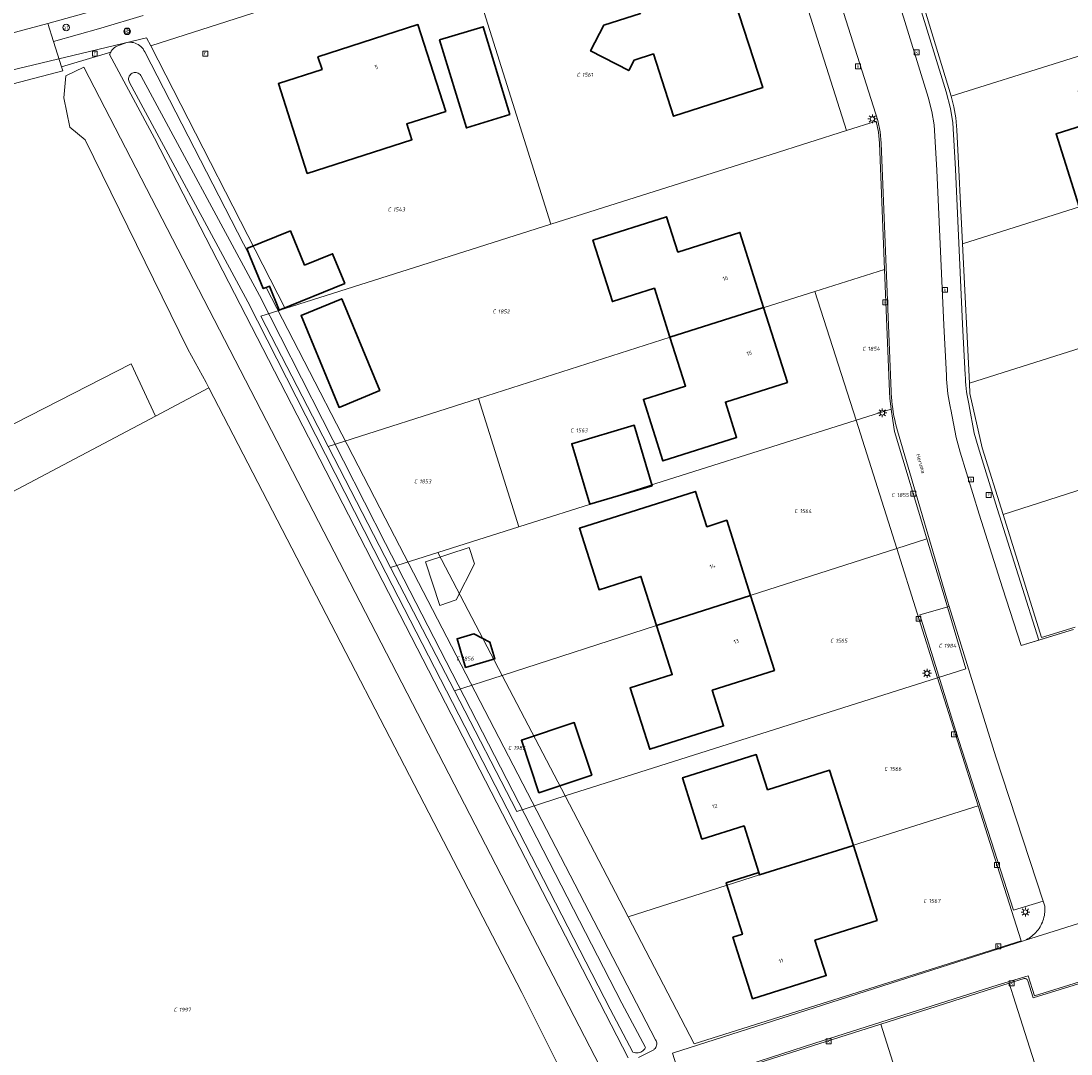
# Model space of a CAD drawing. Header units: metres. Extents: x 250001 to 257773, y 598992 to 609118.
# Tile 123 of 256: x 252630 to 252725, y 600404 to 600498. Entities that reach past the tile are written whole.
import ezdxf
from ezdxf.enums import TextEntityAlignment as Align
from ezdxf.lldxf.tags import DXFTag

# ---------------------------------------------------------------- set-up
doc = ezdxf.new("R2010")
doc.units = ezdxf.units.M
for name, color, linetype, lineweight in [('B-WE-GR-GROENVOORZIENING-GV', 252, 'Continuous', 18), ('B-WE-KG-GRENS_PERCEEL-G', 150, 'KG-PERCEEL', 18), ('B-WE-KG-GRENS_PERCEEL-S', 150, 'Continuous', 25), ('B-WE-KL-ET_LS_OV_LICHTMAST-S', 252, 'Continuous', 25), ('B-WE-OG-BEBOUWING-GV', 1, 'Continuous', 35), ('B-WE-OG-BEBOUWING-T18', 7, 'Continuous', 18), ('B-WE-OG-BEBOUWING_OVERBOUWING-GV', 1, 'Continuous', 18), ('B-WE-OG-TERREIN_ERF-GV', 7, 'Continuous', 18), ('B-WE-OG-TOPOGRAFIE-T18', 2, 'Continuous', 18), ('B-WE-OG-WATER-GV', 252, 'Continuous', 18), ('B-WE-OG-WATER_SLOOT-GV', 252, 'Continuous', 18), ('B-WE-RI-GWA_KOLK-S', 252, 'Continuous', 25), ('B-WE-RI-GWA_RIOOLPUT-S', 252, 'Continuous', 25), ('B-WE-VH-VERHARDING_GESLOTEN-GV', 252, 'Continuous', 18), ('B-WE-VH-VERHARDING_OPEN-GV', 252, 'Continuous', 18), ('B-WE-VW-AFSLUITPAAL-S', 252, 'Continuous', 25), ('B-WE-VW-VERKEERSTEKEN_BORD-S', 252, 'Continuous', 25), ('B-WE-VW-VERKEERSTEKEN_DRAAGCONSTRUCTIE-S', 252, 'Continuous', 25), ('X-XX-AL-REFERENTIE-G', 7, 'Continuous', 18)]:
    doc.layers.add(name, color=color, linetype=linetype, lineweight=lineweight)
doc.styles.add('NLCS-ISO', font='NLCS-ISO.ttf')
doc.styles.add('NLCS-ISO-ANNOTATIEF-T18', font='NLCS-ISO.ttf', dxfattribs={"height": 1.8})
doc.styles.get("Standard").update_dxf_attribs({"font": 'NLCS-ISO.ttf'})
tags = doc.linetypes.add('KG-PERCEEL', pattern='A,5.5,-2,["P",Standard,S=1.8,R=0,X=-0.5,Y=-0.9],-2,5.5,-2,[5,NLCS.SHX,S=0.75,R=0,X=0,Y=0],-2', length=19).pattern_tags.tags
tags[6] = DXFTag(74, 10)

# ---------------------------------------------------------------- blocks, each defined once
blk = doc.blocks.new('SKG-PERCEELNUMMER-SO')
at = {"style": 'NLCS-ISO', "oblique": 10, "flags": 1}
blk.add_attdef('GEMEENTECODE', text='', height=1.8, dxfattribs=at).set_placement((0, 2.55), align=Align.MIDDLE_CENTER)
at = {"style": 'NLCS-ISO', "oblique": 10}
blk.add_attdef('SECTIE', text='', height=1.8, dxfattribs=at).set_placement((-0.5, 0), align=Align.MIDDLE_RIGHT)
blk.add_attdef('PERCEELNUMMER', text='', height=1.8, dxfattribs=at).set_placement((0.5, 0), align=Align.MIDDLE_LEFT)
blk = doc.blocks.new('BS2021-132-Xref-KAD-20210617')
at = {"layer": 'B-WE-KG-GRENS_PERCEEL-G', "flags": 128}
for points in [[(252708.016, 600518.979), (252707.508, 600517.923), (252707.23, 600516.396), (252707.302, 600515.132), (252714.604, 600491.157)], [(252697.08, 600513.22), (252697.595, 600511.736), (252705.109, 600488.034)], [(252670.39, 600504.8), (252642.06, 600495.71)], [(252670.39, 600504.8), (252678.334, 600479.537)], [(252714.604, 600491.157), (252744.059, 600500.409)], [(252642.06, 600495.71), (252641.69, 600496.42), (252627.04, 600492.93), (252586.27, 600483.25), (252576.648, 600481.067)], [(252654.253, 600471.895), (252642.06, 600495.71)], [(252714.604, 600491.157), (252714.841, 600490.186), (252715.019, 600489.195), (252715.123, 600488.101), (252715.631, 600477.775)], [(252705.109, 600488.034), (252707.8, 600488.888)], [(252707.8, 600488.888), (252708.025, 600487.878), (252708.106, 600486.886), (252708.572, 600475.436)], [(252678.334, 600479.537), (252698.29, 600485.87), (252705.109, 600488.034)], [(252715.631, 600477.775), (252748.184, 600488.053)], [(252667.86, 600476.213), (252678.334, 600479.537)], [(252715.631, 600477.775), (252716.254, 600465.117)], [(252667.86, 600476.213), (252654.253, 600471.895)], [(252716.254, 600465.117), (252752.052, 600476.464)], [(252702.259, 600473.443), (252708.572, 600475.436)], [(252708.572, 600475.436), (252709.023, 600464.34), (252709.031, 600463.778), (252709.171, 600462.789)], [(252671.771, 600463.747), (252689.123, 600469.295), (252702.259, 600473.443)], [(252702.259, 600473.443), (252705.984, 600461.78)], [(252654.253, 600471.895), (252652.037, 600471.192), (252658.138, 600459.389)], [(252716.254, 600465.117), (252716.299, 600464.196), (252717.413, 600459.283), (252719.308, 600453.212)], [(252719.308, 600453.212), (252755.888, 600464.971)], [(252658.138, 600459.389), (252671.771, 600463.747)], [(252671.771, 600463.747), (252675.424, 600452.103)], [(252705.984, 600461.78), (252709.171, 600462.789)], [(252709.171, 600462.789), (252709.304, 600461.749), (252709.474, 600460.755), (252712.385, 600451.021)], [(252675.424, 600452.103), (252705.984, 600461.78)], [(252705.984, 600461.78), (252709.662, 600450.147)], [(252658.138, 600459.389), (252663.805, 600448.425)], [(252725.823, 600443.004), (252722.786, 600442.073), (252719.308, 600453.212)], [(252668.087, 600449.78), (252675.424, 600452.103)], [(252709.662, 600450.147), (252712.385, 600451.021)], [(252715.925, 600439.234), (252714.056, 600445.565), (252712.385, 600451.021)], [(252663.805, 600448.425), (252668.087, 600449.78)], [(252668.087, 600449.78), (252673.907, 600438.646)], [(252673.907, 600438.646), (252687.905, 600443.164), (252709.662, 600450.147)], [(252709.662, 600450.147), (252713.368, 600438.423)], [(252663.805, 600448.425), (252669.581, 600437.25)], [(252713.368, 600438.423), (252715.925, 600439.234)], [(252669.581, 600437.25), (252673.907, 600438.646)], [(252673.907, 600438.646), (252679.622, 600427.714)], [(252679.622, 600427.714), (252713.368, 600438.423)], [(252713.368, 600438.423), (252717.049, 600426.815)], [(252669.581, 600437.25), (252675.231, 600426.32)], [(252679.622, 600427.714), (252675.231, 600426.32)], [(252679.622, 600427.714), (252685.324, 600416.769)], [(252685.324, 600416.769), (252691.323, 600405.255), (252720.929, 600414.579), (252717.049, 600426.815)], [(252685.324, 600416.769), (252697.243, 600420.559), (252717.049, 600426.815)], [(252719.844, 600410.744), (252721.205, 600411.178), (252721.289, 600411.176), (252721.34, 600411.162), (252721.389, 600411.137), (252721.488, 600411.069), (252721.528, 600411.023), (252721.558, 600410.953), (252722.04, 600409.429), (252732.221, 600412.574)], [(252708.227, 600407.042), (252719.844, 600410.744)], [(252719.844, 600410.744), (252720.423, 600408.93), (252727.994, 600385.207)], [(252695.834, 600403.093), (252708.227, 600407.042)], [(252708.227, 600407.042), (252716.335, 600381.389)]]:
    blk.add_lwpolyline(points, dxfattribs=at)
at = {"layer": 'B-WE-KG-GRENS_PERCEEL-S', "xscale": 0.2, "yscale": 0.2, "zscale": 0.2}
for p, values in [((252681.059, 600493.08), {'PERCEELNUMMER': '1561', 'SECTIE': 'C'}), ((252663.938, 600480.877), {'PERCEELNUMMER': '1543', 'SECTIE': 'C'}), ((252673.434, 600471.629), {'PERCEELNUMMER': '1852', 'SECTIE': 'C'}), ((252706.945, 600468.245), {'PERCEELNUMMER': '1854', 'SECTIE': 'C'}), ((252680.489, 600460.85), {'PERCEELNUMMER': '1563', 'SECTIE': 'C'}), ((252666.317, 600456.227), {'PERCEELNUMMER': '1853', 'SECTIE': 'C'}), ((252709.585, 600454.995), {'PERCEELNUMMER': '1855', 'SECTIE': 'C'}), ((252700.771, 600453.538), {'PERCEELNUMMER': '1564', 'SECTIE': 'C'}), ((252704.023, 600441.783), {'PERCEELNUMMER': '1565', 'SECTIE': 'C'}), ((252713.861, 600441.327), {'PERCEELNUMMER': '1984', 'SECTIE': 'C'}), ((252670.155, 600440.165), {'PERCEELNUMMER': '1856', 'SECTIE': 'C'}), ((252674.836, 600432.073), {'PERCEELNUMMER': '1985', 'SECTIE': 'C'}), ((252708.92, 600430.169), {'PERCEELNUMMER': '1566', 'SECTIE': 'C'}), ((252712.465, 600418.202), {'PERCEELNUMMER': '1567', 'SECTIE': 'C'}), ((252644.537, 600408.336), {'PERCEELNUMMER': '1997', 'SECTIE': 'C'})]:
    blk.add_blockref('SKG-PERCEELNUMMER-SO', p, dxfattribs=at).add_auto_attribs(values)
blk = doc.blocks.new('SIE-WEG_VERKEERSBORD-SO')
at = {"color": 0, "linetype": 'ByBlock', "lineweight": 18}
blk.add_lwpolyline([(-1.125, -1.125), (1.125, -1.125), (1.125, 1.125), (-1.125, 1.125)], close=True, dxfattribs=at)
at = {"color": 0, "linetype": 'ByBlock', "lineweight": 18, "style": 'NLCS-ISO'}
blk.add_text('vb', height=1.5, dxfattribs=at).set_placement((0, 0), align=Align.MIDDLE_CENTER)
blk = doc.blocks.new('SIE-WEG_PAAL_VERKEERSBORD-SO')
at = {"color": 0, "linetype": 'ByBlock', "lineweight": 18}
blk.add_circle((0, 0), 1.5, dxfattribs=at)
at = {"color": 0, "linetype": 'ByBlock', "lineweight": 18, "style": 'NLCS-ISO'}
blk.add_text('vb', height=1.5, dxfattribs=at).set_placement((0, 0.13), align=Align.MIDDLE_CENTER)
blk = doc.blocks.new('SVW-AFSLUITPAAL-SO')
at = {"lineweight": 18}
blk.add_circle((0, 0), 1.5, dxfattribs=at)
at = {"lineweight": 18, "style": 'NLCS-ISO'}
blk.add_text('af', height=1.8, dxfattribs=at).set_placement((0, 0), align=Align.MIDDLE_CENTER)
blk = doc.blocks.new('SKL-ET_OV_LICHTMAST-SO')
at = {"color": 0, "linetype": 'ByBlock', "lineweight": 18}
for points in [[(-1.25, 0), (-2, 0)], [(-1.41, 1.41), (-0.88, 0.88)], [(0, 2), (0, 1.25)], [(0.88, 0.88), (1.41, 1.41)], [(2, 0), (1.25, 0)], [(-1.41, -1.41), (-0.88, -0.88)], [(0, -1.25), (0, -2)], [(0.88, -0.88), (1.41, -1.41)]]:
    blk.add_lwpolyline(points, dxfattribs=at)
blk.add_circle((0, 0), 1, dxfattribs=at)
blk = doc.blocks.new('SRI-KOLK-SO')
at = {"color": 0, "linetype": 'ByBlock', "lineweight": 18}
blk.add_lwpolyline([(-1.125, -1.125), (1.125, -1.125), (1.125, 1.125), (-1.125, 1.125)], close=True, dxfattribs=at)
at = {"color": 0, "linetype": 'ByBlock', "lineweight": 18, "style": 'NLCS-ISO'}
blk.add_text('k', height=1.5, dxfattribs=at).set_placement((0, 0), align=Align.MIDDLE_CENTER)
blk = doc.blocks.new('SRI-PUT_INSPECTIEPUT_RIOOLPUT-SO')
at = {"color": 0, "linetype": 'ByBlock', "lineweight": 18}
blk.add_lwpolyline([(-1.12, -1.12), (1.12, -1.12), (1.12, 1.12), (-1.12, 1.12)], close=True, dxfattribs=at)
at = {"color": 0, "linetype": 'ByBlock', "lineweight": 18, "style": 'NLCS-ISO'}
blk.add_text('r', height=1.5, dxfattribs=at).set_placement((0, 0.28), align=Align.MIDDLE_CENTER)
blk = doc.blocks.new('BS2021-132-Xref-BGT-GRIJS-20210617-aangepast')
at = {"layer": 'B-WE-GR-GROENVOORZIENING-GV', "flags": 128}
for points in [[(252685.317, 600403.964), (252642.42, 600487.339), (252638.339, 600494.91), (252638.356, 600494.961), (252638.411, 600495.093), (252638.435, 600495.136), (252633.978, 600493.801), (252634.089, 600493.449), (252629.609, 600492.269)], [(252596.96, 600444.75), (252640.28, 600466.88), (252642.51, 600462.15), (252647.336, 600464.701), (252647.079, 600465.199), (252645.42, 600468.209), (252636.13, 600487.18), (252634.73, 600488.329), (252634.2, 600491), (252634.369, 600492.979), (252635.998, 600493.771), (252684.213, 600400.424)], [(252628.42, 600376.54), (252597.18, 600438.19), (252642.51, 600462.15), (252640.28, 600466.88), (252596.96, 600444.75), (252595.1, 600444.81), (252593.68, 600446.18), (252591.95, 600448.46), (252588.65, 600454.97), (252583.247, 600451.817), (252583.418, 600451.449), (252593.013, 600426.722), (252577.944, 600416.756), (252564.157, 600410.495), (252560.433, 600418.24), (252550.723, 600434.51), (252539.495, 600452.526), (252534.062, 600469.999), (252533.866, 600469.791), (252528.94, 600468.645), (252545.699, 600435.459), (252575.109, 600378.05)], [(252681.109, 600399.079), (252675.679, 600409.9), (252647.336, 600464.701), (252642.51, 600462.15), (252597.18, 600438.19), (252628.42, 600376.54)]]:
    blk.add_lwpolyline(points, dxfattribs=at)
blk.add_lwpolyline([(252635.998, 600493.771), (252634.369, 600492.979), (252634.2, 600491), (252634.73, 600488.329), (252636.13, 600487.18), (252645.42, 600468.209), (252647.079, 600465.199), (252647.336, 600464.701), (252675.679, 600409.9), (252681.109, 600399.079), (252684.213, 600400.424)], close=True, dxfattribs=at)
at = {"layer": 'B-WE-OG-BEBOUWING-GV', "flags": 128}
for points in [[(252695.5, 600499.98), (252694.04, 600504.5), (252685.44, 600501.74), (252686.437, 600498.652), (252683.138, 600497.587), (252681.931, 600495.239), (252685.382, 600493.465), (252685.871, 600494.417), (252687.622, 600494.982), (252689.45, 600489.32), (252697.52, 600491.92), (252694.97, 600499.82)], [(252668.8, 600489.77), (252666.27, 600497.63), (252657.22, 600494.7), (252657.59, 600493.57), (252653.63, 600492.28), (252656.25, 600484.14), (252665.73, 600487.2), (252665.27, 600488.63)], [(252674.613, 600489.473), (252672.194, 600497.435), (252668.246, 600496.236), (252670.665, 600488.274)], [(252733.779, 600490.66), (252732.809, 600493.729), (252726.13, 600491.619), (252727.07, 600488.66), (252724.1, 600487.719), (252726.195, 600481.099), (252733.79, 600483.495), (252731.73, 600490.02)], [(252689.82, 600477), (252688.799, 600480.209), (252682.13, 600478.089), (252683.899, 600472.53), (252687.709, 600473.739), (252689.119, 600469.304), (252697.605, 600471.995), (252695.45, 600478.79)], [(252655.993, 600475.823), (252654.721, 600478.937), (252650.782, 600477.328), (252651.058, 600476.652), (252652.263, 600473.702), (252652.524, 600473.809), (252652.82, 600473.93), (252653.712, 600471.746), (252659.647, 600474.17), (252658.546, 600476.866)], [(252662.824, 600464.457), (252659.38, 600472.778), (252655.694, 600471.252), (252659.138, 600462.931)], [(252699.76, 600465.199), (252697.605, 600471.995), (252689.119, 600469.304), (252690.529, 600464.869), (252686.709, 600463.66), (252688.48, 600458.089), (252695.149, 600460.209), (252694.14, 600463.41)], [(252687.506, 600455.837), (252685.875, 600461.317), (252680.221, 600459.634), (252681.852, 600454.154)], [(252692.449, 600452.12), (252691.43, 600455.324), (252680.91, 600451.979), (252682.69, 600446.4), (252686.489, 600447.609), (252687.905, 600443.164), (252696.429, 600445.889), (252694.269, 600452.699)], [(252698.589, 600439.079), (252696.429, 600445.889), (252687.905, 600443.164), (252689.32, 600438.719), (252685.51, 600437.51), (252687.29, 600431.949), (252693.97, 600434.069), (252692.95, 600437.29)], [(252670.588, 600439.368), (252673.233, 600440.142), (252672.796, 600441.665), (252671.337, 600442.4), (252669.828, 600441.965)], [(252682.032, 600429.603), (252680.445, 600434.364), (252675.66, 600432.769), (252677.247, 600428.008)], [(252697.959, 600428.26), (252696.94, 600431.469), (252690.26, 600429.359), (252692.019, 600423.8), (252695.839, 600425), (252697.175, 600420.772), (252697.244, 600420.555), (252705.744, 600423.239), (252703.589, 600430.04)], [(252707.899, 600416.439), (252705.744, 600423.239), (252697.244, 600420.555), (252697.175, 600420.772), (252694.212, 600419.842), (252695.676, 600415.176), (252694.829, 600414.91), (252696.6, 600409.329), (252703.279, 600411.439), (252702.26, 600414.64)]]:
    blk.add_lwpolyline(points, close=True, dxfattribs=at)
at = {"layer": 'B-WE-OG-BEBOUWING_OVERBOUWING-GV', "flags": 128}
blk.add_lwpolyline([(252670.906, 600450.248), (252666.963, 600448.949), (252668.27, 600444.99), (252669.757, 600445.478), (252671.401, 600448.744)], close=True, dxfattribs=at)
at = {"layer": 'B-WE-OG-TERREIN_ERF-GV', "flags": 128}
for points in [[(252711.548, 600500), (252714.135, 600491.536), (252714.536, 600490.029), (252714.751, 600488.741), (252715.007, 600484.539), (252715.627, 600470.464), (252715.879, 600465.892), (252715.886, 600465.579), (252715.901, 600465.267), (252715.924, 600464.955), (252715.956, 600464.643), (252715.995, 600464.333), (252716.042, 600464.023), (252716.097, 600463.715), (252716.159, 600463.409), (252716.23, 600463.104), (252716.233, 600463.091), (252716.697, 600460.586), (252717.04, 600459.37), (252718.762, 600453.766), (252720.879, 600447.096), (252722.559, 600441.848), (252725.699, 600442.79)], [(252641.373, 600498.456), (252637.553, 600497.297), (252633.255, 600496.106), (252633.978, 600493.801), (252638.435, 600495.136), (252638.48, 600495.218), (252638.563, 600495.335), (252638.658, 600495.442), (252638.765, 600495.537), (252638.881, 600495.62), (252639.006, 600495.69), (252639.891, 600496.003), (252640.041, 600496.026), (252640.194, 600496.033), (252640.346, 600496.024), (252640.496, 600495.999), (252640.643, 600495.958), (252640.785, 600495.903), (252640.92, 600495.833), (252641.047, 600495.749), (252641.165, 600495.652), (252641.272, 600495.543), (252641.367, 600495.424), (252641.448, 600495.295), (252641.516, 600495.159), (252651.058, 600476.652), (252650.782, 600477.328), (252654.721, 600478.937), (252655.993, 600475.823), (252658.546, 600476.866), (252659.647, 600474.17), (252653.712, 600471.746), (252652.82, 600473.93), (252652.524, 600473.809), (252663.309, 600452.89), (252687.82, 600405.621), (252687.866, 600405.527), (252687.898, 600405.427), (252687.915, 600405.323), (252687.915, 600405.217), (252687.899, 600405.113), (252687.868, 600405.013), (252687.822, 600404.918), (252687.762, 600404.832), (252687.69, 600404.755), (252687.646, 600404.718), (252686.253, 600403.997)], [(252749.359, 600418.069), (252722.16, 600409.599), (252721.579, 600411.41), (252718.859, 600410.589), (252702.26, 600405.3), (252690.279, 600401.43), (252689.332, 600404.398), (252721.25, 600414.609), (252721.393, 600414.677), (252721.532, 600414.751), (252721.667, 600414.833), (252721.797, 600414.922), (252721.923, 600415.017), (252722.045, 600415.118), (252722.16, 600415.225), (252722.271, 600415.338), (252722.375, 600415.457), (252722.473, 600415.58), (252722.565, 600415.709), (252722.65, 600415.842), (252722.729, 600415.979), (252722.8, 600416.12), (252722.864, 600416.264), (252722.921, 600416.411), (252722.97, 600416.561), (252723.011, 600416.714), (252723.045, 600416.868), (252723.071, 600417.023), (252723.089, 600417.18), (252723.099, 600417.338), (252723.101, 600417.496), (252723.095, 600417.653), (252723.09, 600417.72), (252722.943, 600418.169), (252720.25, 600417.35), (252715.01, 600433.6), (252711.75, 600444.13), (252714.423, 600444.897), (252714.28, 600445.36), (252709.73, 600460.8), (252709.639, 600461.134), (252709.556, 600461.47), (252709.481, 600461.808), (252709.414, 600462.148), (252709.355, 600462.489), (252709.303, 600462.831), (252709.26, 600463.175), (252709.224, 600463.519), (252709.196, 600463.864), (252709.176, 600464.21), (252709.17, 600464.37), (252708.26, 600486.88), (252708.16, 600487.92), (252707.94, 600488.93), (252704.465, 600500)]]:
    blk.add_lwpolyline(points, dxfattribs=at)
for points in [[(252687.622, 600494.982), (252685.871, 600494.417), (252685.382, 600493.465), (252681.931, 600495.239), (252683.138, 600497.587), (252686.437, 600498.652), (252685.44, 600501.74), (252694.04, 600504.5), (252695.5, 600499.98), (252694.97, 600499.82), (252697.52, 600491.92), (252689.45, 600489.32)], [(252665.27, 600488.63), (252665.73, 600487.2), (252656.25, 600484.14), (252653.63, 600492.28), (252657.59, 600493.57), (252657.22, 600494.7), (252666.27, 600497.63), (252668.8, 600489.77)], [(252670.665, 600488.274), (252668.246, 600496.236), (252672.194, 600497.435), (252674.613, 600489.473)], [(252731.73, 600490.02), (252733.79, 600483.495), (252735.85, 600476.969), (252737.89, 600477.619), (252738.859, 600474.56), (252732.19, 600472.449), (252731.25, 600475.42), (252728.29, 600474.479), (252724.1, 600487.719), (252727.07, 600488.66), (252726.13, 600491.619), (252732.809, 600493.729), (252733.779, 600490.66)], [(252687.709, 600473.739), (252683.899, 600472.53), (252682.13, 600478.089), (252688.799, 600480.209), (252689.82, 600477), (252695.45, 600478.79), (252697.605, 600471.995), (252699.76, 600465.199), (252694.14, 600463.41), (252695.149, 600460.209), (252688.48, 600458.089), (252686.709, 600463.66), (252690.529, 600464.869)], [(252662.824, 600464.457), (252659.138, 600462.931), (252655.694, 600471.252), (252659.38, 600472.778)], [(252685.875, 600461.317), (252687.506, 600455.837), (252681.852, 600454.154), (252680.221, 600459.634)], [(252680.91, 600451.979), (252691.43, 600455.324), (252692.449, 600452.12), (252694.269, 600452.699), (252698.589, 600439.079), (252692.95, 600437.29), (252693.97, 600434.069), (252687.29, 600431.949), (252685.51, 600437.51), (252689.32, 600438.719), (252687.905, 600443.164), (252686.489, 600447.609), (252682.69, 600446.4)], [(252670.906, 600450.248), (252671.401, 600448.744), (252669.757, 600445.478), (252668.27, 600444.99), (252666.963, 600448.949)], [(252672.796, 600441.665), (252673.233, 600440.142), (252670.588, 600439.368), (252669.828, 600441.965), (252671.337, 600442.4)], [(252682.032, 600429.603), (252677.247, 600428.008), (252675.66, 600432.769), (252680.445, 600434.364)], [(252696.94, 600431.469), (252697.959, 600428.26), (252703.589, 600430.04), (252705.744, 600423.239), (252707.899, 600416.439), (252702.26, 600414.64), (252703.279, 600411.439), (252696.6, 600409.329), (252694.829, 600414.91), (252695.676, 600415.176), (252694.212, 600419.842), (252697.175, 600420.772), (252695.839, 600425), (252692.019, 600423.8), (252690.26, 600429.359)]]:
    blk.add_lwpolyline(points, close=True, dxfattribs=at)
at = {"layer": 'B-WE-OG-WATER-GV', "flags": 128}
blk.add_lwpolyline([(252640.755, 600493.282), (252640.657, 600493.291), (252640.559, 600493.284), (252640.464, 600493.26), (252640.374, 600493.222), (252640.291, 600493.17), (252640.218, 600493.104), (252640.157, 600493.028), (252640.108, 600492.943), (252640.074, 600492.851), (252640.056, 600492.755), (252640.053, 600492.657), (252640.067, 600492.56), (252640.095, 600492.466), (252640.139, 600492.379), (252650.87, 600472.518), (252662.27, 600450.053), (252683.702, 600408.386), (252685.756, 600404.493), (252685.762, 600404.491), (252685.876, 600404.454), (252685.994, 600404.432), (252686.114, 600404.426), (252686.234, 600404.436), (252686.351, 600404.461), (252686.464, 600404.503), (252686.57, 600404.558), (252686.668, 600404.628), (252686.756, 600404.709), (252686.833, 600404.802), (252686.896, 600404.904), (252684.766, 600408.94), (252663.338, 600450.599), (252651.933, 600473.075), (252641.195, 600492.949), (252641.154, 600493.022), (252641.093, 600493.099), (252641.021, 600493.165), (252640.939, 600493.218), (252640.849, 600493.258)], close=True, dxfattribs=at)
at = {"layer": 'B-WE-OG-WATER_SLOOT-GV', "flags": 128}
blk.add_lwpolyline([(252686.253, 600403.997), (252687.646, 600404.718), (252687.69, 600404.755), (252687.762, 600404.832), (252687.822, 600404.918), (252687.868, 600405.013), (252687.899, 600405.113), (252687.915, 600405.217), (252687.915, 600405.323), (252687.898, 600405.427), (252687.866, 600405.527), (252687.82, 600405.621), (252663.309, 600452.89), (252652.524, 600473.809), (252652.263, 600473.702), (252651.058, 600476.652), (252641.516, 600495.159), (252641.448, 600495.295), (252641.367, 600495.424), (252641.272, 600495.543), (252641.165, 600495.652), (252641.047, 600495.749), (252640.92, 600495.833), (252640.785, 600495.903), (252640.643, 600495.958), (252640.496, 600495.999), (252640.346, 600496.024), (252640.194, 600496.033), (252640.041, 600496.026), (252639.891, 600496.003), (252639.006, 600495.69), (252638.881, 600495.62), (252638.765, 600495.537), (252638.658, 600495.442), (252638.563, 600495.335), (252638.48, 600495.218), (252638.435, 600495.136), (252638.411, 600495.093), (252638.356, 600494.961), (252638.339, 600494.91), (252642.42, 600487.339), (252685.317, 600403.964)], dxfattribs=at)
blk.add_lwpolyline([(252640.559, 600493.284), (252640.657, 600493.291), (252640.755, 600493.282), (252640.849, 600493.258), (252640.939, 600493.218), (252641.021, 600493.165), (252641.093, 600493.099), (252641.154, 600493.022), (252641.195, 600492.949), (252651.933, 600473.075), (252663.338, 600450.599), (252684.766, 600408.94), (252686.896, 600404.904), (252686.833, 600404.802), (252686.756, 600404.709), (252686.668, 600404.628), (252686.57, 600404.558), (252686.464, 600404.503), (252686.351, 600404.461), (252686.234, 600404.436), (252686.114, 600404.426), (252685.994, 600404.432), (252685.876, 600404.454), (252685.762, 600404.491), (252685.756, 600404.493), (252683.702, 600408.386), (252662.27, 600450.053), (252650.87, 600472.518), (252640.139, 600492.379), (252640.095, 600492.466), (252640.067, 600492.56), (252640.053, 600492.657), (252640.056, 600492.755), (252640.074, 600492.851), (252640.108, 600492.943), (252640.157, 600493.028), (252640.218, 600493.104), (252640.291, 600493.17), (252640.374, 600493.222), (252640.464, 600493.26)], close=True, dxfattribs=at)
at = {"layer": 'B-WE-VH-VERHARDING_GESLOTEN-GV', "flags": 128}
for points in [[(252704.465, 600500), (252707.94, 600488.93), (252708.16, 600487.92), (252708.26, 600486.88), (252709.17, 600464.37), (252709.176, 600464.21), (252709.196, 600463.864), (252709.224, 600463.519), (252709.26, 600463.175), (252709.303, 600462.831), (252709.355, 600462.489), (252709.414, 600462.148), (252709.481, 600461.808), (252709.556, 600461.47), (252709.639, 600461.134), (252709.73, 600460.8), (252714.28, 600445.36), (252714.423, 600444.897), (252718.65, 600431.26), (252722.943, 600418.169), (252723.09, 600417.72), (252723.095, 600417.653), (252723.101, 600417.496), (252723.099, 600417.338), (252723.089, 600417.18), (252723.071, 600417.023), (252723.045, 600416.868), (252723.011, 600416.714), (252722.97, 600416.561), (252722.921, 600416.411), (252722.864, 600416.264), (252722.8, 600416.12), (252722.729, 600415.979), (252722.65, 600415.842), (252722.565, 600415.709), (252722.473, 600415.58), (252722.375, 600415.457), (252722.271, 600415.338), (252722.16, 600415.225), (252722.045, 600415.118), (252721.923, 600415.017), (252721.797, 600414.922), (252721.667, 600414.833), (252721.532, 600414.751), (252721.393, 600414.677), (252721.25, 600414.609), (252735.829, 600419.215)], [(252725.699, 600442.79), (252720.929, 600441.359), (252719.259, 600446.579), (252717.14, 600453.26), (252715.41, 600458.89), (252715.04, 600460.199), (252714.57, 600462.739), (252714.543, 600462.85), (252714.471, 600463.177), (252714.407, 600463.504), (252714.351, 600463.834), (252714.302, 600464.164), (252714.262, 600464.496), (252714.229, 600464.828), (252714.204, 600465.161), (252714.188, 600465.495), (252714.179, 600465.829), (252713.929, 600470.38), (252713.309, 600484.449), (252713.059, 600488.55), (252712.859, 600489.75), (252712.509, 600491.04), (252709.771, 600500)]]:
    blk.add_lwpolyline(points, dxfattribs=at)
blk.add_lwpolyline([(252642.616, 600500.633), (252641.146, 600505.249), (252635.489, 600503.539), (252632.228, 600502.753), (252629.109, 600501.859), (252624.599, 600500.609), (252622.771, 600500.153), (252624.062, 600495.374), (252626.73, 600496.119), (252632.745, 600497.729), (252637.079, 600498.93), (252640.608, 600500), (252640.869, 600500.079)], close=True, dxfattribs=at)
at = {"layer": 'B-WE-VH-VERHARDING_OPEN-GV', "flags": 128}
for points in [[(252709.771, 600500), (252712.509, 600491.04), (252712.859, 600489.75), (252713.059, 600488.55), (252713.309, 600484.449), (252713.929, 600470.38), (252714.179, 600465.829), (252714.188, 600465.495), (252714.204, 600465.161), (252714.229, 600464.828), (252714.262, 600464.496), (252714.302, 600464.164), (252714.351, 600463.834), (252714.407, 600463.504), (252714.471, 600463.177), (252714.543, 600462.85), (252714.57, 600462.739), (252715.04, 600460.199), (252715.41, 600458.89), (252717.14, 600453.26), (252719.259, 600446.579), (252720.929, 600441.359), (252722.559, 600441.848), (252720.879, 600447.096), (252718.762, 600453.766), (252717.04, 600459.37), (252716.697, 600460.586), (252716.233, 600463.091), (252716.23, 600463.104), (252716.159, 600463.409), (252716.097, 600463.715), (252716.042, 600464.023), (252715.995, 600464.333), (252715.956, 600464.643), (252715.924, 600464.955), (252715.901, 600465.267), (252715.886, 600465.579), (252715.879, 600465.892), (252715.627, 600470.464), (252715.007, 600484.539), (252714.751, 600488.741), (252714.536, 600490.029), (252714.135, 600491.536), (252711.548, 600500)], [(252637.079, 600498.93), (252632.745, 600497.729), (252633.255, 600496.106), (252637.553, 600497.297), (252641.373, 600498.456)], [(252735.829, 600419.215), (252721.25, 600414.609), (252689.332, 600404.398), (252690.279, 600401.43), (252702.26, 600405.3), (252718.859, 600410.589), (252721.579, 600411.41), (252722.16, 600409.599), (252749.359, 600418.069)]]:
    blk.add_lwpolyline(points, dxfattribs=at)
for points in [[(252633.255, 600496.106), (252632.745, 600497.729), (252626.73, 600496.119), (252629.473, 600492.451), (252629.609, 600492.269), (252634.089, 600493.449), (252633.978, 600493.801)], [(252718.65, 600431.26), (252714.423, 600444.897), (252711.75, 600444.13), (252715.01, 600433.6), (252720.25, 600417.35), (252722.943, 600418.169)]]:
    blk.add_lwpolyline(points, close=True, dxfattribs=at)
at = {"layer": 'B-WE-KL-ET_LS_OV_LICHTMAST-S', "xscale": 0.2, "yscale": 0.2, "zscale": 0.2}
for p in [(252707.46, 600489.083), (252708.36, 600462.44), (252712.41, 600438.83), (252721.33, 600417.19)]:
    blk.add_blockref('SKL-ET_OV_LICHTMAST-SO', p, dxfattribs=at)
at = {"layer": 'B-WE-RI-GWA_KOLK-S', "xscale": 0.2, "yscale": 0.2, "zscale": 0.2}
for p in [(252711.47, 600495.13), (252706.17, 600493.86), (252714.03, 600473.59), (252708.63, 600472.45), (252716.41, 600456.4), (252711.17, 600455.12), (252711.64, 600443.77), (252714.87, 600433.31), (252718.76, 600421.47), (252718.88, 600414.09), (252720.08, 600410.73), (252703.49, 600405.48)]:
    blk.add_blockref('SRI-KOLK-SO', p, dxfattribs=at)
at = {"layer": 'B-WE-RI-GWA_RIOOLPUT-S', "xscale": 0.2, "yscale": 0.2, "zscale": 0.2}
for p in [(252637, 600495), (252647, 600495), (252718, 600455)]:
    blk.add_blockref('SRI-PUT_INSPECTIEPUT_RIOOLPUT-SO', p, dxfattribs=at)
at = {"layer": 'B-WE-VW-AFSLUITPAAL-S', "xscale": 0.2, "yscale": 0.2, "zscale": 0.2}
blk.add_blockref('SVW-AFSLUITPAAL-SO', (252634.395, 600497.361), dxfattribs=at)
at = {"layer": 'B-WE-VW-VERKEERSTEKEN_BORD-S', "xscale": 0.2, "yscale": 0.2, "zscale": 0.2}
blk.add_blockref('SIE-WEG_VERKEERSBORD-SO', (252639.926, 600497.023), dxfattribs=at)
at = {"layer": 'B-WE-VW-VERKEERSTEKEN_DRAAGCONSTRUCTIE-S', "xscale": 0.2, "yscale": 0.2, "zscale": 0.2}
blk.add_blockref('SIE-WEG_PAAL_VERKEERSBORD-SO', (252639.926, 600497.023), dxfattribs=at)
at = {"layer": 'B-WE-OG-BEBOUWING-T18', "style": 'NLCS-ISO-ANNOTATIEF-T18'}
for s, rotation, p in [('5', 17.9, (252662.515, 600493.787)), ('16', 17.6, (252694.144, 600474.637)), ('15', 17.6, (252696.299, 600467.841)), ('14', 17.6, (252692.966, 600448.538)), ('13', 17.6, (252695.126, 600441.728)), ('12', 17.4, (252693.18, 600426.785)), ('11', 17.5, (252699.186, 600412.768))]:
    blk.add_text(s, height=0.36, rotation=rotation, dxfattribs=at).set_placement(p, align=Align.MIDDLE)
at = {"layer": 'B-WE-OG-TOPOGRAFIE-T18', "style": 'NLCS-ISO-ANNOTATIEF-T18'}
blk.add_text('Heruma', height=0.36, rotation=286.7, dxfattribs=at).set_placement((252711.852, 600457.842), align=Align.MIDDLE)

msp = doc.modelspace()

# ---------------------------------------------------------------- block references
at = {"layer": 'X-XX-AL-REFERENTIE-G'}
for name in ['BS2021-132-Xref-BGT-GRIJS-20210617-aangepast', 'BS2021-132-Xref-KAD-20210617']:
    msp.add_blockref(name, (0, 0), dxfattribs=at)

doc.saveas('drawing.dxf')
